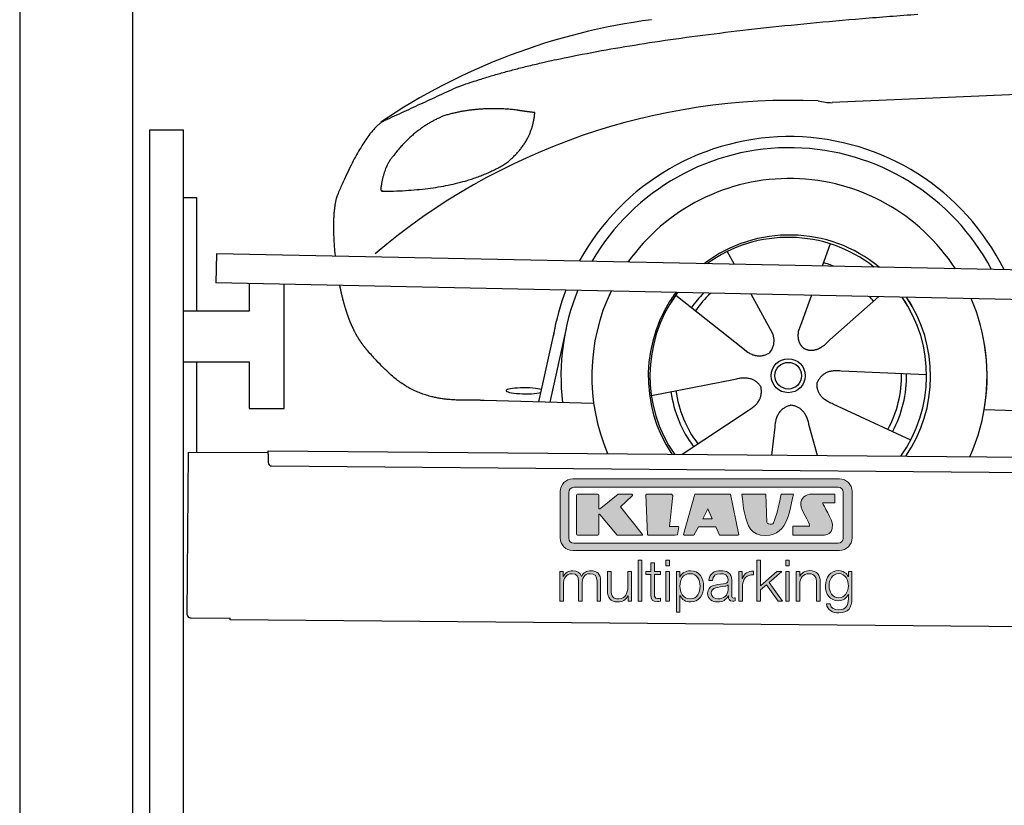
# Model space of a CAD drawing. Header units: millimetres. Extents: x -411 to 6777, y 0 to 6827.
# Tile 2 of 6: x 0 to 1744, y 4016 to 5407. Entities that reach past the tile are written whole.
import ezdxf

# ---------------------------------------------------------------- set-up
doc = ezdxf.new("R2010")
doc.units = ezdxf.units.MM
for name, color, linetype, lineweight in [('car', 10, 'Continuous', 25), ('Gebäude', 7, 'Continuous', 25), ('Logo', 7, 'Continuous', 25), ('Plattform', 7, 'Continuous', 25), ('Ständer hinten', 7, 'Continuous', 25)]:
    doc.layers.add(name, color=color, linetype=linetype, lineweight=lineweight)

# ---------------------------------------------------------------- blocks, each defined once
blk = doc.blocks.new('Car')
at = {"layer": 'car'}
for p, q in [((1389.1, 5022.9), (1375.2, 4983.4)), ((1207, 5007.6), (1219.7, 4985.1)), ((1116.7, 4929.5), (1236.2, 4836.6)), ((1249.3, 4932.9), (1287.8, 4864.6)), ((1357, 4931.6), (1338.1, 4877.7)), ((1476.2, 4930.2), (1390.1, 4852.7)), ((876.1, 4738.2), (903.4, 4869.2)), ((923, 4868.9), (895.7, 4737.9)), ((1198.8, 4865.7), (1245.4, 4829.5)), ((1338.1, 4877.7), (1334.3, 4867.3)), ((1562.2, 4792.7), (1410.8, 4797.7)), ((1075.1, 4751.5), (1223.4, 4781.8)), ((973.1, 4736.5), (778.9, 4740)), ((1130.5, 4647.7), (1246.7, 4726.5)), ((1535, 4676.5), (1397.2, 4739.2)), ((1664.8, 4731.7), (3713.7, 4697)), ((1289.2, 4647.8), (1294.8, 4697.4)), ((1370.4, 4647.8), (1354.6, 4702.5))]:
    blk.add_line(p, q, dxfattribs=at)
for radius in [30.1, 23.6]:
    blk.add_circle((1317.2, 4788.7), radius, dxfattribs=at)
for centre, radius, start, end in [((1226.2, 4305.6), 1122.3, 98.0395, 124.4377), ((1330.9, 4135.2), 1141.2, 88.2487, 130.916), ((1392.2, 5390.2), 117.4, 256.9855, 269.1884), ((1319.3, 4787.9), 424.2, 26.9197, 151.8432), ((1319.3, 4787.9), 404.6, 28.3768, 150.3862), ((1319.3, 4787.9), 350, 33.4585, 145.3045), ((1319.3, 4787.9), 250, 51.0494, 127.7135), ((1317.2, 4788.7), 245, 52.2371, 126.5259), ((1317.2, 4788.7), 209.6, 68.0621, 73.3995), ((1319.3, 4787.9), 424.2, 159.4632, 170.7471), ((1319.3, 4787.9), 404.6, 158.4572, 187.1619), ((1319.3, 4787.9), 350, 155.0104, 203.6179), ((1319.3, 4787.9), 350, 155.0104, 157.8717), ((1319.3, 4787.9), 250, 144.1237, 214.1037), ((1319.3, 4787.9), 250, 144.1237, 148.496), ((1317.2, 4788.7), 245, 143.5289, 148.0172), ((1317.2, 4788.7), 245, 144.9266, 215.1376), ((1317.2, 4788.7), 209.6, 136.2024, 145.3995), ((1317.2, 4788.7), 200.6, 133.7482, 145.5463), ((1317.2, 4788.7), 200.6, 41.6402, 44.9032), ((1317.2, 4788.7), 245, 30.7457, 35.1225), ((1317.2, 4788.7), 245, 324.9119, 35.1225), ((1319.3, 4787.9), 250, 30.267, 34.5277), ((1319.3, 4787.9), 250, 325.9458, 34.5277), ((1319.3, 4787.9), 350, 350.7505, 23.641), ((1319.3, 4787.9), 350, 336.4317, 11.924), ((1317.2, 4788.7), 200.6, 332.1152, 1.5463), ((1317.2, 4788.7), 209.6, 332.262, 1.3995), ((1317.2, 4788.7), 200.6, 188.1152, 217.5463), ((1317.2, 4788.7), 209.6, 188.262, 217.3995)]:
    blk.add_arc(centre, radius, start, end, dxfattribs=at)
blk.add_ellipse((851.5, 4757.6), major_axis=(33.6, 0), ratio=0.157274, start_param=0.513473, end_param=5.704241, dxfattribs=at)
for points, degree in [([(728.1, 5295), (963.9, 5383.8), (1540.5, 5431)], 2), ([(4699.2, 5387), (3822.5, 5407.3), (1390.5, 5272.9)], 2), ([(728.1, 5295), (594.5, 5231.9)], 1), ([(831.4, 5254.7), (763.8, 5261.8), (704.6, 5243.8)], 2), ([(815.1, 5161.1), (860.8, 5198.5), (864.1, 5250.4)], 2), ([(864.1, 5250.4), (846.3, 5252.3), (831.4, 5254.7)], 2), ([(594.5, 5231.9), (560, 5208.8), (516, 5101.3)], 2), ([(704.6, 5243.8), (652.5, 5222.6), (614.9, 5172.3)], 2), ([(614.9, 5172.3), (596.8, 5152.3), (592.4, 5111)], 2), ([(593.7, 5108.7), (738.4, 5110.6), (815.1, 5161.1)], 2), ([(592.4, 5111), (595.8, 5110.8), (593.7, 5108.7)], 2), ([(516, 5101.3), (509.7, 5085.4), (507.9, 5056.9), (509.2, 5024.5), (512.9, 4992.7)], 4), ([(1236.2, 4836.6), (1259.7, 4814.9), (1282.9, 4828.4)], 2), ([(1410.8, 4797.7), (1379.1, 4801.4), (1368.3, 4776.8)], 2), ([(1223.4, 4781.8), (1254.1, 4790.8), (1268.9, 4768.4)], 2), ([(1246.7, 4726.5), (1274.6, 4742.1), (1268.9, 4768.4)], 2), ([(1397.2, 4739.2), (1367.1, 4750), (1368.3, 4776.8)], 2), ([(1294.8, 4697.4), (1295.7, 4729.4), (1321.6, 4736.5)], 2), ([(1354.6, 4702.5), (1348.4, 4733.8), (1321.6, 4736.5)], 2)]:
    blk.add_open_spline(points, degree=degree, dxfattribs=at)
for points, degree, knots in [([(521.1, 4941.4), (522, 4937.2), (522.9, 4933), (523.9, 4928.9), (524.9, 4924.8), (528.6, 4910), (532.7, 4896.4), (537.2, 4884), (542.1, 4872.7)], 4, [0.4914944, 0.4914944, 0.4914944, 0.4914944, 0.4914944, 0.5422469, 0.5422469, 0.5422469, 0.5422469, 0.728655, 0.728655, 0.728655, 0.728655, 0.728655]), ([(541.8, 4873.4), (543.2, 4870.2), (544.6, 4867.1), (546.1, 4864.1), (547.6, 4861.3), (553.3, 4850.2), (559.3, 4840.9), (565.7, 4833), (572.2, 4825.6)], 4, [0.7288005, 0.7288005, 0.7288005, 0.7288005, 0.7288005, 0.7843928, 0.7843928, 0.7843928, 0.7843928, 1, 1, 1, 1, 1]), ([(1287.8, 4864.6), (1289.5, 4860.5), (1290.5, 4856.6), (1290.9, 4852.7), (1291.6, 4844.1), (1289, 4836), (1282.9, 4828.4)], 3, [0.2167758, 0.2167758, 0.2167758, 0.2167758, 0.4600873, 0.4600873, 0.4600873, 1, 1, 1, 1]), ([(1334.3, 4867.3), (1333.8, 4864.2), (1333.6, 4861.2), (1333.6, 4858.2), (1334, 4855.4), (1334.8, 4849.7), (1336.9, 4844.3), (1340.5, 4839.8), (1345.4, 4836.8)], 4, [0.3191838, 0.3191838, 0.3191838, 0.3191838, 0.3191838, 0.5438253, 0.5438253, 0.5438253, 0.5438253, 1, 1, 1, 1, 1]), ([(1390.1, 4852.7), (1390.1, 4852.7), (1390.1, 4852.7), (1390.1, 4852.7), (1390.1, 4852.7), (1381.1, 4842.8), (1370.5, 4832.8), (1356.2, 4830.3), (1345.4, 4836.8)], 4, [-0.000003, -0.000003, -0.000003, -0.000003, -0.000003, 0, 0, 0, 0, 1, 1, 1, 1, 1]), ([(778.9, 4740), (754.2, 4740.4), (698.6, 4736.3), (662.4, 4749.9), (618.5, 4774.6), (572.2, 4825.6)], 4, [0, 0, 0, 0, 0, 0.597866, 1, 1, 1, 1, 1])]:
    blk.add_open_spline(points, degree=degree, knots=knots, dxfattribs=at)
blk = doc.blocks.new('KLAUS')
at = {"layer": 'Logo'}
h = blk.add_hatch(color=8, dxfattribs=at)
h.dxf.hatch_style = 2
edge = h.paths.add_edge_path()
edge.add_spline(control_points=[(3.6, 29.09), (2.88, 29.09), (2.3, 28.51), (2.3, 27.8), (2.3, 27.8), (2.3, 16.11), (2.3, 16.11), (2.3, 15.39), (2.88, 14.81), (3.6, 14.81), (3.6, 14.81), (71.16, 14.81), (71.16, 14.81), (71.88, 14.81), (72.46, 15.39), (72.46, 16.11), (72.46, 16.11), (72.46, 27.8), (72.46, 27.8), (72.46, 28.51), (71.88, 29.09), (71.16, 29.09), (71.16, 29.09), (3.6, 29.09), (3.6, 29.09), (3.6, 29.09), (3.6, 29.09), (3.6, 29.09)], knot_values=[0, 0, 0, 0, 1, 1, 1, 2, 2, 2, 3, 3, 3, 4, 4, 4, 5, 5, 5, 6, 6, 6, 7, 7, 7, 8, 8, 8, 9, 9, 9, 9], degree=3, periodic=0)
edge = h.paths.add_edge_path()
edge.add_spline(control_points=[(3.35, 31.23), (3.35, 31.23), (71.47, 31.23), (71.47, 31.23), (73.26, 31.23), (74.71, 29.77), (74.71, 27.99), (74.71, 27.99), (74.71, 16.17), (74.71, 16.17), (74.71, 14.38), (73.26, 12.93), (71.47, 12.93), (71.47, 12.93), (3.35, 12.93), (3.35, 12.93), (1.56, 12.93), (0.11, 14.38), (0.11, 16.17), (0.11, 16.17), (0.11, 27.99), (0.11, 27.99), (0.11, 29.77), (1.56, 31.23), (3.35, 31.23), (3.35, 31.23), (3.35, 31.23), (3.35, 31.23)], knot_values=[0, 0, 0, 0, 1, 1, 1, 2, 2, 2, 3, 3, 3, 4, 4, 4, 5, 5, 5, 6, 6, 6, 7, 7, 7, 8, 8, 8, 9, 9, 9, 9], degree=3, periodic=0)
h = blk.add_hatch(color=8, dxfattribs=at)
h.dxf.hatch_style = 2
edge = h.paths.add_edge_path()
edge.add_spline(control_points=[(4.5, 27.33), (4.5, 27.33), (9.7, 27.33), (9.7, 27.33), (9.84, 27.33), (9.96, 27.22), (9.96, 27.08), (9.96, 27.08), (9.96, 23.69), (9.96, 23.69), (9.96, 23.69), (9.94, 23.64), (10.04, 23.59), (10.14, 23.53), (10.2, 23.57), (10.2, 23.57), (10.2, 23.57), (10.51, 23.75), (10.51, 23.75), (10.51, 23.75), (14.94, 27.33), (14.94, 27.33), (14.94, 27.33), (18.41, 27.33), (18.41, 27.33), (18.41, 27.33), (18.49, 27.33), (18.56, 27.2), (18.65, 27.04), (18.53, 26.91), (18.53, 26.91), (18.53, 26.91), (15.49, 24.11), (15.49, 24.11), (15.49, 24.11), (21.14, 17.06), (21.14, 17.06), (21.14, 17.06), (21.13, 16.91), (21.13, 16.91), (21.08, 16.84), (20.99, 16.82), (20.99, 16.82), (20.99, 16.82), (14.7, 16.82), (14.7, 16.82), (14.7, 16.82), (10.26, 22.17), (10.26, 22.17), (10.26, 22.17), (10.19, 22.24), (10.08, 22.21), (9.97, 22.18), (9.96, 22.11), (9.96, 22.11), (9.96, 22.11), (9.96, 17.08), (9.96, 17.08), (9.96, 16.94), (9.84, 16.82), (9.7, 16.82), (9.7, 16.82), (4.5, 16.82), (4.5, 16.82), (4.36, 16.82), (4.25, 16.94), (4.25, 17.08), (4.25, 17.08), (4.25, 27.08), (4.25, 27.08), (4.25, 27.22), (4.36, 27.33), (4.5, 27.33), (4.5, 27.33), (4.5, 27.33), (4.5, 27.33)], knot_values=[0, 0, 0, 0, 1, 1, 1, 2, 2, 2, 3, 3, 3, 4, 4, 4, 5, 5, 5, 6, 6, 6, 7, 7, 7, 8, 8, 8, 9, 9, 9, 10, 10, 10, 11, 11, 11, 12, 12, 12, 13, 13, 13, 14, 14, 14, 15, 15, 15, 16, 16, 16, 17, 17, 17, 18, 18, 18, 19, 19, 19, 20, 20, 20, 21, 21, 21, 22, 22, 22, 23, 23, 23, 24, 24, 24, 25, 25, 25, 25], degree=3, periodic=0)
h = blk.add_hatch(color=8, dxfattribs=at)
h.dxf.hatch_style = 2
h.paths.add_polyline_path([(22.42, 17.06), (21.97, 27.15), (22.24, 27.33), (28.55, 27.33), (28.86, 26.97), (28.01, 19.08), (30.26, 19.07), (30.44, 18.95), (30.08, 16.95), (29.49, 16.82), (22.6, 16.82)])
h = blk.add_hatch(color=8, dxfattribs=at)
h.paths.add_polyline_path([(36.52, 21.01), (38.93, 21.01), (37.87, 23.57)])
h.paths.add_polyline_path([(34.52, 27.33), (43.65, 27.33), (45.76, 16.94), (45.57, 16.82), (40.83, 16.82), (39.89, 18.95), (35.42, 18.95), (34.27, 16.82), (31.78, 16.82), (31.66, 17)])
h = blk.add_hatch(color=8, dxfattribs=at)
h.dxf.hatch_style = 2
edge = h.paths.add_edge_path()
edge.add_spline(control_points=[(52.69, 27.32), (52.69, 27.32), (52.88, 20.14), (52.88, 20.14), (53.01, 19.89), (53.2, 19.77), (53.43, 19.71), (53.91, 19.59), (54.43, 19.57), (54.64, 20.03), (55.23, 21.34), (56.27, 25.45), (56.6, 27.33), (56.6, 27.33), (59.77, 27.33), (59.77, 27.33), (58.77, 23.9), (58.56, 16.82), (52.63, 16.76), (48.72, 16.72), (48.01, 19.35), (47.27, 22.24), (46.89, 23.68), (46.54, 27.33), (46.54, 27.33), (46.54, 27.33), (52.69, 27.32), (52.69, 27.32), (52.69, 27.32), (52.69, 27.32), (52.69, 27.32)], knot_values=[0, 0, 0, 0, 1, 1, 1, 2, 2, 2, 3, 3, 3, 4, 4, 4, 5, 5, 5, 6, 6, 6, 7, 7, 7, 8, 8, 8, 9, 9, 9, 10, 10, 10, 10], degree=3, periodic=0)
h = blk.add_hatch(color=8, dxfattribs=at)
h.dxf.hatch_style = 2
edge = h.paths.add_edge_path()
edge.add_spline(control_points=[(64.46, 27.33), (64.46, 27.33), (70.31, 27.33), (70.31, 27.33), (70.31, 26.52), (70.31, 26.02), (70.31, 25.12), (70.31, 25.12), (67.3, 25.12), (67.3, 25.12), (67.24, 25.04), (67.25, 25.11), (67.25, 24.91), (67.25, 24.88), (69.73, 20.38), (69.73, 19.57), (69.73, 16.4), (67.22, 16.81), (65.9, 16.82), (65.9, 16.82), (59.59, 16.82), (59.59, 16.82), (59.59, 17.76), (59.59, 18.23), (59.59, 19.14), (59.59, 19.14), (63.75, 19.14), (63.75, 19.14), (63.82, 19.22), (63.81, 19.11), (63.81, 19.31), (63.81, 20.32), (61.58, 23.06), (61.58, 24.63), (61.58, 26.33), (62.83, 27.34), (64.46, 27.33), (64.46, 27.33), (64.46, 27.33), (64.46, 27.33)], knot_values=[0, 0, 0, 0, 1, 1, 1, 2, 2, 2, 3, 3, 3, 4, 4, 4, 5, 5, 5, 6, 6, 6, 7, 7, 7, 8, 8, 8, 9, 9, 9, 10, 10, 10, 11, 11, 11, 12, 12, 12, 13, 13, 13, 13], degree=3, periodic=0)
h = blk.add_hatch(color=30, dxfattribs=at)
h.dxf.hatch_style = 2
h.paths.add_polyline_path([(20.07, 0), (20.99, 0), (20.99, 10.45), (20.07, 10.45)])
h = blk.add_hatch(color=30, dxfattribs=at)
h.paths.add_polyline_path([(27.1, 0), (28.03, 0), (28.03, 7.55), (27.1, 7.55)])
h.paths.add_polyline_path([(27.1, 8.98), (28.03, 8.98), (28.03, 10.45), (27.1, 10.45)])
h = blk.add_hatch(color=30, dxfattribs=at)
h.dxf.hatch_style = 2
h.paths.add_polyline_path([(50.4, 0), (51.32, 0), (51.32, 2.87), (52.82, 4.11), (55.8, 0), (56.96, 0), (53.52, 4.76), (56.74, 7.55), (55.51, 7.55), (51.32, 3.89), (51.32, 10.45), (50.4, 10.45)])
h = blk.add_hatch(color=30, dxfattribs=at)
h.paths.add_polyline_path([(57.74, 0), (58.66, 0), (58.66, 7.55), (57.74, 7.55)])
h.paths.add_polyline_path([(57.74, 8.98), (58.66, 8.98), (58.66, 10.45), (57.74, 10.45)])
h = blk.add_hatch(color=30, dxfattribs=at)
h.dxf.hatch_style = 2
edge = h.paths.add_edge_path()
edge.add_spline(control_points=[(0, 0), (0, 0), (0.92, 0), (0.92, 0), (0.92, 0), (0.92, 4.22), (0.92, 4.22), (0.94, 5.8), (1.58, 7), (3.18, 7), (4.35, 7), (4.77, 6.15), (4.76, 5.12), (4.76, 5.12), (4.76, 0), (4.76, 0), (4.76, 0), (5.68, 0), (5.68, 0), (5.68, 0), (5.68, 4.27), (5.68, 4.27), (5.68, 5.68), (6.14, 7), (7.73, 7), (9.05, 7), (9.52, 6.32), (9.52, 5.08), (9.52, 5.08), (9.52, 0), (9.52, 0), (9.52, 0), (10.44, 0), (10.44, 0), (10.44, 0), (10.44, 5.12), (10.44, 5.12), (10.44, 6.91), (9.59, 7.77), (7.94, 7.77), (6.94, 7.77), (5.99, 7.29), (5.54, 6.3), (5.26, 7.29), (4.36, 7.77), (3.37, 7.77), (2.17, 7.77), (1.38, 7.19), (0.89, 6.28), (0.89, 6.28), (0.85, 6.28), (0.85, 6.28), (0.85, 6.28), (0.85, 7.55), (0.85, 7.55), (0.85, 7.55), (0, 7.55), (0, 7.55), (0, 7.55), (0, 0), (0, 0), (0, 0), (0, 0), (0, 0)], knot_values=[0, 0, 0, 0, 1, 1, 1, 2, 2, 2, 3, 3, 3, 4, 4, 4, 5, 5, 5, 6, 6, 6, 7, 7, 7, 8, 8, 8, 9, 9, 9, 10, 10, 10, 11, 11, 11, 12, 12, 12, 13, 13, 13, 14, 14, 14, 15, 15, 15, 16, 16, 16, 17, 17, 17, 18, 18, 18, 19, 19, 19, 20, 20, 20, 21, 21, 21, 21], degree=3, periodic=0)
h = blk.add_hatch(color=30, dxfattribs=at)
h.dxf.hatch_style = 2
edge = h.paths.add_edge_path()
edge.add_spline(control_points=[(18.31, 7.55), (18.31, 7.55), (17.39, 7.55), (17.39, 7.55), (17.39, 7.55), (17.39, 3.59), (17.39, 3.59), (17.39, 2.05), (16.7, 0.56), (15.12, 0.56), (13.66, 0.56), (13.15, 1.27), (13.1, 2.64), (13.1, 2.64), (13.1, 7.55), (13.1, 7.55), (13.1, 7.55), (12.18, 7.55), (12.18, 7.55), (12.18, 7.55), (12.18, 2.65), (12.18, 2.65), (12.18, 0.89), (12.93, -0.22), (14.83, -0.22), (15.96, -0.22), (16.95, 0.35), (17.44, 1.36), (17.44, 1.36), (17.47, 1.36), (17.47, 1.36), (17.47, 1.36), (17.47, 0), (17.47, 0), (17.47, 0), (18.31, 0), (18.31, 0), (18.31, 0), (18.31, 7.55), (18.31, 7.55), (18.31, 7.55), (18.31, 7.55), (18.31, 7.55)], knot_values=[0, 0, 0, 0, 1, 1, 1, 2, 2, 2, 3, 3, 3, 4, 4, 4, 5, 5, 5, 6, 6, 6, 7, 7, 7, 8, 8, 8, 9, 9, 9, 10, 10, 10, 11, 11, 11, 12, 12, 12, 13, 13, 13, 14, 14, 14, 14], degree=3, periodic=0)
h = blk.add_hatch(color=30, dxfattribs=at)
h.dxf.hatch_style = 2
edge = h.paths.add_edge_path()
edge.add_spline(control_points=[(24.22, 9.82), (24.22, 9.82), (23.3, 9.82), (23.3, 9.82), (23.3, 9.82), (23.3, 7.55), (23.3, 7.55), (23.3, 7.55), (21.98, 7.55), (21.98, 7.55), (21.98, 7.55), (21.98, 6.78), (21.98, 6.78), (21.98, 6.78), (23.3, 6.78), (23.3, 6.78), (23.3, 6.78), (23.3, 1.61), (23.3, 1.61), (23.28, 0.32), (23.71, -0.09), (24.94, -0.09), (25.22, -0.09), (25.48, -0.06), (25.76, -0.06), (25.76, -0.06), (25.76, 0.73), (25.76, 0.73), (25.5, 0.7), (25.23, 0.69), (24.97, 0.69), (24.31, 0.73), (24.22, 1.08), (24.22, 1.68), (24.22, 1.68), (24.22, 6.78), (24.22, 6.78), (24.22, 6.78), (25.76, 6.78), (25.76, 6.78), (25.76, 6.78), (25.76, 7.55), (25.76, 7.55), (25.76, 7.55), (24.22, 7.55), (24.22, 7.55), (24.22, 7.55), (24.22, 9.82), (24.22, 9.82), (24.22, 9.82), (24.22, 9.82), (24.22, 9.82)], knot_values=[0, 0, 0, 0, 1, 1, 1, 2, 2, 2, 3, 3, 3, 4, 4, 4, 5, 5, 5, 6, 6, 6, 7, 7, 7, 8, 8, 8, 9, 9, 9, 10, 10, 10, 11, 11, 11, 12, 12, 12, 13, 13, 13, 14, 14, 14, 15, 15, 15, 16, 16, 16, 17, 17, 17, 17], degree=3, periodic=0)
h = blk.add_hatch(color=30, dxfattribs=at)
edge = h.paths.add_edge_path()
edge.add_spline(control_points=[(35.84, 3.78), (35.84, 2.21), (35.12, 0.56), (33.37, 0.56), (31.4, 0.56), (30.72, 2.21), (30.72, 3.78), (30.72, 5.49), (31.33, 7), (33.37, 7), (35.12, 7), (35.84, 5.34), (35.84, 3.78), (35.84, 3.78), (35.84, 3.78), (35.84, 3.78)], knot_values=[0, 0, 0, 0, 1, 1, 1, 2, 2, 2, 3, 3, 3, 4, 4, 4, 5, 5, 5, 5], degree=3, periodic=0)
edge = h.paths.add_edge_path()
edge.add_spline(control_points=[(29.79, -2.8), (29.79, -2.8), (30.72, -2.8), (30.72, -2.8), (30.72, -2.8), (30.72, 1.43), (30.72, 1.43), (30.72, 1.43), (30.74, 1.43), (30.74, 1.43), (31.14, 0.35), (32.24, -0.22), (33.37, -0.22), (35.66, -0.22), (36.76, 1.64), (36.76, 3.78), (36.76, 5.91), (35.66, 7.77), (33.37, 7.77), (32.15, 7.77), (31.1, 7.14), (30.67, 6.12), (30.67, 6.12), (30.64, 6.12), (30.64, 6.12), (30.64, 6.12), (30.64, 7.55), (30.64, 7.55), (30.64, 7.55), (29.79, 7.55), (29.79, 7.55), (29.79, 7.55), (29.79, -2.8), (29.79, -2.8), (29.79, -2.8), (29.79, -2.8), (29.79, -2.8)], knot_values=[0, 0, 0, 0, 1, 1, 1, 2, 2, 2, 3, 3, 3, 4, 4, 4, 5, 5, 5, 6, 6, 6, 7, 7, 7, 8, 8, 8, 9, 9, 9, 10, 10, 10, 11, 11, 11, 12, 12, 12, 12], degree=3, periodic=0)
h = blk.add_hatch(color=30, dxfattribs=at)
edge = h.paths.add_edge_path()
edge.add_spline(control_points=[(43.03, 2.93), (43.04, 1.45), (41.8, 0.56), (40.39, 0.56), (39.53, 0.56), (38.71, 1.13), (38.71, 2.05), (38.71, 3.53), (40.66, 3.51), (42.22, 3.79), (42.47, 3.84), (42.88, 3.91), (43, 4.13), (43, 4.13), (43.03, 4.13), (43.03, 4.13), (43.03, 4.13), (43.03, 2.93), (43.03, 2.93), (43.03, 2.93), (43.03, 2.93), (43.03, 2.93)], knot_values=[0, 0, 0, 0, 1, 1, 1, 2, 2, 2, 3, 3, 3, 4, 4, 4, 5, 5, 5, 6, 6, 6, 7, 7, 7, 7], degree=3, periodic=0)
edge = h.paths.add_edge_path()
edge.add_spline(control_points=[(39.03, 5.24), (39.06, 6.47), (39.91, 7), (41.05, 7), (42.14, 7), (43.03, 6.69), (43.03, 5.45), (43.03, 4.61), (42.6, 4.51), (41.84, 4.42), (39.85, 4.19), (37.79, 4.11), (37.79, 1.99), (37.79, 0.47), (38.93, -0.22), (40.32, -0.22), (41.77, -0.22), (42.43, 0.34), (43.07, 1.32), (43.07, 1.32), (43.1, 1.32), (43.1, 1.32), (43.1, 0.53), (43.25, 0), (44.19, 0), (44.43, 0), (44.58, 0.01), (44.79, 0.06), (44.79, 0.06), (44.79, 0.83), (44.79, 0.83), (44.71, 0.81), (44.6, 0.78), (44.49, 0.78), (44.13, 0.78), (43.95, 0.98), (43.95, 1.33), (43.95, 1.33), (43.95, 5.34), (43.95, 5.34), (43.95, 7.36), (42.5, 7.77), (41.17, 7.77), (39.44, 7.77), (38.2, 7.01), (38.11, 5.24), (38.11, 5.24), (39.03, 5.24), (39.03, 5.24), (39.03, 5.24), (39.03, 5.24), (39.03, 5.24)], knot_values=[0, 0, 0, 0, 1, 1, 1, 2, 2, 2, 3, 3, 3, 4, 4, 4, 5, 5, 5, 6, 6, 6, 7, 7, 7, 8, 8, 8, 9, 9, 9, 10, 10, 10, 11, 11, 11, 12, 12, 12, 13, 13, 13, 14, 14, 14, 15, 15, 15, 16, 16, 16, 17, 17, 17, 17], degree=3, periodic=0)
h = blk.add_hatch(color=30, dxfattribs=at)
h.dxf.hatch_style = 2
edge = h.paths.add_edge_path()
edge.add_spline(control_points=[(45.79, 0), (45.79, 0), (46.71, 0), (46.71, 0), (46.71, 0), (46.71, 4.03), (46.71, 4.03), (46.71, 5.59), (47.85, 6.82), (49.52, 6.73), (49.52, 6.73), (49.52, 7.66), (49.52, 7.66), (48.16, 7.72), (47.14, 7), (46.67, 5.78), (46.67, 5.78), (46.64, 5.78), (46.64, 5.78), (46.64, 5.78), (46.64, 7.55), (46.64, 7.55), (46.64, 7.55), (45.79, 7.55), (45.79, 7.55), (45.79, 7.55), (45.79, 0), (45.79, 0), (45.79, 0), (45.79, 0), (45.79, 0)], knot_values=[0, 0, 0, 0, 1, 1, 1, 2, 2, 2, 3, 3, 3, 4, 4, 4, 5, 5, 5, 6, 6, 6, 7, 7, 7, 8, 8, 8, 9, 9, 9, 10, 10, 10, 10], degree=3, periodic=0)
h = blk.add_hatch(color=30, dxfattribs=at)
h.dxf.hatch_style = 2
edge = h.paths.add_edge_path()
edge.add_spline(control_points=[(60.41, 0), (60.41, 0), (61.33, 0), (61.33, 0), (61.33, 0), (61.33, 4.41), (61.33, 4.41), (61.36, 5.89), (62.24, 7), (63.7, 7), (65.2, 7), (65.62, 6.02), (65.62, 4.71), (65.62, 4.71), (65.62, 0), (65.62, 0), (65.62, 0), (66.54, 0), (66.54, 0), (66.54, 0), (66.54, 4.86), (66.54, 4.86), (66.54, 6.66), (65.9, 7.77), (63.78, 7.77), (62.71, 7.77), (61.7, 7.16), (61.36, 6.25), (61.36, 6.25), (61.33, 6.25), (61.33, 6.25), (61.33, 6.25), (61.33, 7.55), (61.33, 7.55), (61.33, 7.55), (60.41, 7.55), (60.41, 7.55), (60.41, 7.55), (60.41, 0), (60.41, 0), (60.41, 0), (60.41, 0), (60.41, 0)], knot_values=[0, 0, 0, 0, 1, 1, 1, 2, 2, 2, 3, 3, 3, 4, 4, 4, 5, 5, 5, 6, 6, 6, 7, 7, 7, 8, 8, 8, 9, 9, 9, 10, 10, 10, 11, 11, 11, 12, 12, 12, 13, 13, 13, 14, 14, 14, 14], degree=3, periodic=0)
h = blk.add_hatch(color=30, dxfattribs=at)
edge = h.paths.add_edge_path()
edge.add_spline(control_points=[(71.32, 0.86), (69.62, 0.86), (68.83, 2.34), (68.83, 3.86), (68.83, 5.43), (69.56, 7), (71.32, 7), (73.06, 7), (73.75, 5.34), (73.75, 3.86), (73.75, 2.33), (72.91, 0.86), (71.32, 0.86), (71.32, 0.86), (71.32, 0.86), (71.32, 0.86)], knot_values=[0, 0, 0, 0, 1, 1, 1, 2, 2, 2, 3, 3, 3, 4, 4, 4, 5, 5, 5, 5], degree=3, periodic=0)
edge = h.paths.add_edge_path()
edge.add_spline(control_points=[(74.67, 7.55), (74.67, 7.55), (73.75, 7.55), (73.75, 7.55), (73.75, 7.55), (73.75, 6.25), (73.75, 6.25), (73.75, 6.25), (73.72, 6.25), (73.72, 6.25), (73.35, 7.09), (72.41, 7.77), (71.32, 7.77), (69.13, 7.77), (67.9, 6.05), (67.9, 3.97), (67.9, 1.82), (68.9, 0.09), (71.32, 0.09), (72.4, 0.09), (73.29, 0.72), (73.72, 1.64), (73.72, 1.64), (73.75, 1.64), (73.75, 1.64), (73.75, 1.64), (73.75, 0.61), (73.75, 0.61), (73.75, -1.23), (73.01, -2.24), (71.32, -2.24), (70.29, -2.24), (69.31, -1.85), (69.1, -0.73), (69.1, -0.73), (68.18, -0.73), (68.18, -0.73), (68.31, -2.34), (69.81, -3.02), (71.32, -3.02), (73.79, -3.02), (74.65, -1.64), (74.67, 0.61), (74.67, 0.61), (74.67, 7.55), (74.67, 7.55), (74.67, 7.55), (74.67, 7.55), (74.67, 7.55)], knot_values=[0, 0, 0, 0, 1, 1, 1, 2, 2, 2, 3, 3, 3, 4, 4, 4, 5, 5, 5, 6, 6, 6, 7, 7, 7, 8, 8, 8, 9, 9, 9, 10, 10, 10, 11, 11, 11, 12, 12, 12, 13, 13, 13, 14, 14, 14, 15, 15, 15, 16, 16, 16, 16], degree=3, periodic=0)
at = {"layer": 'Logo', "lineweight": 0}
for points in [[(22.42, 17.06), (21.97, 27.15), (22.24, 27.33), (28.55, 27.33), (28.86, 26.97), (28.01, 19.08), (30.26, 19.07), (30.44, 18.95), (30.08, 16.95), (29.49, 16.82), (22.6, 16.82), (22.42, 17.06), (22.42, 17.06)], [(34.52, 27.33), (43.65, 27.33), (45.76, 16.94), (45.57, 16.82), (40.83, 16.82), (39.89, 18.95), (35.42, 18.95), (34.27, 16.82), (31.78, 16.82), (31.66, 17), (34.52, 27.33), (34.52, 27.33)], [(36.52, 21.01), (38.93, 21.01), (37.87, 23.57), (36.52, 21.01), (36.52, 21.01)], [(20.07, 0), (20.99, 0), (20.99, 10.45), (20.07, 10.45), (20.07, 0), (20.07, 0)], [(27.1, 8.98), (28.03, 8.98), (28.03, 10.45), (27.1, 10.45), (27.1, 8.98), (27.1, 8.98)], [(50.4, 0), (51.32, 0), (51.32, 2.87), (52.82, 4.11), (55.8, 0), (56.96, 0), (53.52, 4.76), (56.74, 7.55), (55.51, 7.55), (51.32, 3.89), (51.32, 10.45), (50.4, 10.45), (50.4, 0), (50.4, 0)], [(57.74, 8.98), (58.66, 8.98), (58.66, 10.45), (57.74, 10.45), (57.74, 8.98), (57.74, 8.98)], [(27.1, 0), (28.03, 0), (28.03, 7.55), (27.1, 7.55), (27.1, 0), (27.1, 0)], [(57.74, 0), (58.66, 0), (58.66, 7.55), (57.74, 7.55), (57.74, 0), (57.74, 0)]]:
    blk.add_lwpolyline(points, dxfattribs=at)
for points, knots in [([(3.35, 31.23), (3.35, 31.23), (71.47, 31.23), (71.47, 31.23), (73.26, 31.23), (74.71, 29.77), (74.71, 27.99), (74.71, 27.99), (74.71, 16.17), (74.71, 16.17), (74.71, 14.38), (73.26, 12.93), (71.47, 12.93), (71.47, 12.93), (3.35, 12.93), (3.35, 12.93), (1.56, 12.93), (0.11, 14.38), (0.11, 16.17), (0.11, 16.17), (0.11, 27.99), (0.11, 27.99), (0.11, 29.77), (1.56, 31.23), (3.35, 31.23), (3.35, 31.23), (3.35, 31.23), (3.35, 31.23)], [0, 0, 0, 0, 1, 1, 1, 2, 2, 2, 3, 3, 3, 4, 4, 4, 5, 5, 5, 6, 6, 6, 7, 7, 7, 8, 8, 8, 9, 9, 9, 9]), ([(3.6, 29.09), (2.88, 29.09), (2.3, 28.51), (2.3, 27.8), (2.3, 27.8), (2.3, 16.11), (2.3, 16.11), (2.3, 15.39), (2.88, 14.81), (3.6, 14.81), (3.6, 14.81), (71.16, 14.81), (71.16, 14.81), (71.88, 14.81), (72.46, 15.39), (72.46, 16.11), (72.46, 16.11), (72.46, 27.8), (72.46, 27.8), (72.46, 28.51), (71.88, 29.09), (71.16, 29.09), (71.16, 29.09), (3.6, 29.09), (3.6, 29.09), (3.6, 29.09), (3.6, 29.09), (3.6, 29.09)], [0, 0, 0, 0, 1, 1, 1, 2, 2, 2, 3, 3, 3, 4, 4, 4, 5, 5, 5, 6, 6, 6, 7, 7, 7, 8, 8, 8, 9, 9, 9, 9]), ([(4.5, 27.33), (4.5, 27.33), (9.7, 27.33), (9.7, 27.33), (9.84, 27.33), (9.96, 27.22), (9.96, 27.08), (9.96, 27.08), (9.96, 23.69), (9.96, 23.69), (9.96, 23.69), (9.94, 23.64), (10.04, 23.59), (10.14, 23.53), (10.2, 23.57), (10.2, 23.57), (10.2, 23.57), (10.51, 23.75), (10.51, 23.75), (10.51, 23.75), (14.94, 27.33), (14.94, 27.33), (14.94, 27.33), (18.41, 27.33), (18.41, 27.33), (18.41, 27.33), (18.49, 27.33), (18.56, 27.2), (18.65, 27.04), (18.53, 26.91), (18.53, 26.91), (18.53, 26.91), (15.49, 24.11), (15.49, 24.11), (15.49, 24.11), (21.14, 17.06), (21.14, 17.06), (21.14, 17.06), (21.13, 16.91), (21.13, 16.91), (21.08, 16.84), (20.99, 16.82), (20.99, 16.82), (20.99, 16.82), (14.7, 16.82), (14.7, 16.82), (14.7, 16.82), (10.26, 22.17), (10.26, 22.17), (10.26, 22.17), (10.19, 22.24), (10.08, 22.21), (9.97, 22.18), (9.96, 22.11), (9.96, 22.11), (9.96, 22.11), (9.96, 17.08), (9.96, 17.08), (9.96, 16.94), (9.84, 16.82), (9.7, 16.82), (9.7, 16.82), (4.5, 16.82), (4.5, 16.82), (4.36, 16.82), (4.25, 16.94), (4.25, 17.08), (4.25, 17.08), (4.25, 27.08), (4.25, 27.08), (4.25, 27.22), (4.36, 27.33), (4.5, 27.33), (4.5, 27.33), (4.5, 27.33), (4.5, 27.33)], [0, 0, 0, 0, 1, 1, 1, 2, 2, 2, 3, 3, 3, 4, 4, 4, 5, 5, 5, 6, 6, 6, 7, 7, 7, 8, 8, 8, 9, 9, 9, 10, 10, 10, 11, 11, 11, 12, 12, 12, 13, 13, 13, 14, 14, 14, 15, 15, 15, 16, 16, 16, 17, 17, 17, 18, 18, 18, 19, 19, 19, 20, 20, 20, 21, 21, 21, 22, 22, 22, 23, 23, 23, 24, 24, 24, 25, 25, 25, 25]), ([(52.69, 27.32), (52.69, 27.32), (52.88, 20.14), (52.88, 20.14), (53.01, 19.89), (53.2, 19.77), (53.43, 19.71), (53.91, 19.59), (54.43, 19.57), (54.64, 20.03), (55.23, 21.34), (56.27, 25.45), (56.6, 27.33), (56.6, 27.33), (59.77, 27.33), (59.77, 27.33), (58.77, 23.9), (58.56, 16.82), (52.63, 16.76), (48.72, 16.72), (48.01, 19.35), (47.27, 22.24), (46.89, 23.68), (46.54, 27.33), (46.54, 27.33), (46.54, 27.33), (52.69, 27.32), (52.69, 27.32), (52.69, 27.32), (52.69, 27.32), (52.69, 27.32)], [0, 0, 0, 0, 1, 1, 1, 2, 2, 2, 3, 3, 3, 4, 4, 4, 5, 5, 5, 6, 6, 6, 7, 7, 7, 8, 8, 8, 9, 9, 9, 10, 10, 10, 10]), ([(64.46, 27.33), (64.46, 27.33), (70.31, 27.33), (70.31, 27.33), (70.31, 26.52), (70.31, 26.02), (70.31, 25.12), (70.31, 25.12), (67.3, 25.12), (67.3, 25.12), (67.24, 25.04), (67.25, 25.11), (67.25, 24.91), (67.25, 24.88), (69.73, 20.38), (69.73, 19.57), (69.73, 16.4), (67.22, 16.81), (65.9, 16.82), (65.9, 16.82), (59.59, 16.82), (59.59, 16.82), (59.59, 17.76), (59.59, 18.23), (59.59, 19.14), (59.59, 19.14), (63.75, 19.14), (63.75, 19.14), (63.82, 19.22), (63.81, 19.11), (63.81, 19.31), (63.81, 20.32), (61.58, 23.06), (61.58, 24.63), (61.58, 26.33), (62.83, 27.34), (64.46, 27.33), (64.46, 27.33), (64.46, 27.33), (64.46, 27.33)], [0, 0, 0, 0, 1, 1, 1, 2, 2, 2, 3, 3, 3, 4, 4, 4, 5, 5, 5, 6, 6, 6, 7, 7, 7, 8, 8, 8, 9, 9, 9, 10, 10, 10, 11, 11, 11, 12, 12, 12, 13, 13, 13, 13]), ([(0, 0), (0, 0), (0.92, 0), (0.92, 0), (0.92, 0), (0.92, 4.22), (0.92, 4.22), (0.94, 5.8), (1.58, 7), (3.18, 7), (4.35, 7), (4.77, 6.15), (4.76, 5.12), (4.76, 5.12), (4.76, 0), (4.76, 0), (4.76, 0), (5.68, 0), (5.68, 0), (5.68, 0), (5.68, 4.27), (5.68, 4.27), (5.68, 5.68), (6.14, 7), (7.73, 7), (9.05, 7), (9.52, 6.32), (9.52, 5.08), (9.52, 5.08), (9.52, 0), (9.52, 0), (9.52, 0), (10.44, 0), (10.44, 0), (10.44, 0), (10.44, 5.12), (10.44, 5.12), (10.44, 6.91), (9.59, 7.77), (7.94, 7.77), (6.94, 7.77), (5.99, 7.29), (5.54, 6.3), (5.26, 7.29), (4.36, 7.77), (3.37, 7.77), (2.17, 7.77), (1.38, 7.19), (0.89, 6.28), (0.89, 6.28), (0.85, 6.28), (0.85, 6.28), (0.85, 6.28), (0.85, 7.55), (0.85, 7.55), (0.85, 7.55), (0, 7.55), (0, 7.55), (0, 7.55), (0, 0), (0, 0), (0, 0), (0, 0), (0, 0)], [0, 0, 0, 0, 1, 1, 1, 2, 2, 2, 3, 3, 3, 4, 4, 4, 5, 5, 5, 6, 6, 6, 7, 7, 7, 8, 8, 8, 9, 9, 9, 10, 10, 10, 11, 11, 11, 12, 12, 12, 13, 13, 13, 14, 14, 14, 15, 15, 15, 16, 16, 16, 17, 17, 17, 18, 18, 18, 19, 19, 19, 20, 20, 20, 21, 21, 21, 21]), ([(18.31, 7.55), (18.31, 7.55), (17.39, 7.55), (17.39, 7.55), (17.39, 7.55), (17.39, 3.59), (17.39, 3.59), (17.39, 2.05), (16.7, 0.56), (15.12, 0.56), (13.66, 0.56), (13.15, 1.27), (13.1, 2.64), (13.1, 2.64), (13.1, 7.55), (13.1, 7.55), (13.1, 7.55), (12.18, 7.55), (12.18, 7.55), (12.18, 7.55), (12.18, 2.65), (12.18, 2.65), (12.18, 0.89), (12.93, -0.22), (14.83, -0.22), (15.96, -0.22), (16.95, 0.35), (17.44, 1.36), (17.44, 1.36), (17.47, 1.36), (17.47, 1.36), (17.47, 1.36), (17.47, 0), (17.47, 0), (17.47, 0), (18.31, 0), (18.31, 0), (18.31, 0), (18.31, 7.55), (18.31, 7.55), (18.31, 7.55), (18.31, 7.55), (18.31, 7.55)], [0, 0, 0, 0, 1, 1, 1, 2, 2, 2, 3, 3, 3, 4, 4, 4, 5, 5, 5, 6, 6, 6, 7, 7, 7, 8, 8, 8, 9, 9, 9, 10, 10, 10, 11, 11, 11, 12, 12, 12, 13, 13, 13, 14, 14, 14, 14]), ([(24.22, 9.82), (24.22, 9.82), (23.3, 9.82), (23.3, 9.82), (23.3, 9.82), (23.3, 7.55), (23.3, 7.55), (23.3, 7.55), (21.98, 7.55), (21.98, 7.55), (21.98, 7.55), (21.98, 6.78), (21.98, 6.78), (21.98, 6.78), (23.3, 6.78), (23.3, 6.78), (23.3, 6.78), (23.3, 1.61), (23.3, 1.61), (23.28, 0.32), (23.71, -0.09), (24.94, -0.09), (25.22, -0.09), (25.48, -0.06), (25.76, -0.06), (25.76, -0.06), (25.76, 0.73), (25.76, 0.73), (25.5, 0.7), (25.23, 0.69), (24.97, 0.69), (24.31, 0.73), (24.22, 1.08), (24.22, 1.68), (24.22, 1.68), (24.22, 6.78), (24.22, 6.78), (24.22, 6.78), (25.76, 6.78), (25.76, 6.78), (25.76, 6.78), (25.76, 7.55), (25.76, 7.55), (25.76, 7.55), (24.22, 7.55), (24.22, 7.55), (24.22, 7.55), (24.22, 9.82), (24.22, 9.82), (24.22, 9.82), (24.22, 9.82), (24.22, 9.82)], [0, 0, 0, 0, 1, 1, 1, 2, 2, 2, 3, 3, 3, 4, 4, 4, 5, 5, 5, 6, 6, 6, 7, 7, 7, 8, 8, 8, 9, 9, 9, 10, 10, 10, 11, 11, 11, 12, 12, 12, 13, 13, 13, 14, 14, 14, 15, 15, 15, 16, 16, 16, 17, 17, 17, 17]), ([(29.79, -2.8), (29.79, -2.8), (30.72, -2.8), (30.72, -2.8), (30.72, -2.8), (30.72, 1.43), (30.72, 1.43), (30.72, 1.43), (30.74, 1.43), (30.74, 1.43), (31.14, 0.35), (32.24, -0.22), (33.37, -0.22), (35.66, -0.22), (36.76, 1.64), (36.76, 3.78), (36.76, 5.91), (35.66, 7.77), (33.37, 7.77), (32.15, 7.77), (31.1, 7.14), (30.67, 6.12), (30.67, 6.12), (30.64, 6.12), (30.64, 6.12), (30.64, 6.12), (30.64, 7.55), (30.64, 7.55), (30.64, 7.55), (29.79, 7.55), (29.79, 7.55), (29.79, 7.55), (29.79, -2.8), (29.79, -2.8), (29.79, -2.8), (29.79, -2.8), (29.79, -2.8)], [0, 0, 0, 0, 1, 1, 1, 2, 2, 2, 3, 3, 3, 4, 4, 4, 5, 5, 5, 6, 6, 6, 7, 7, 7, 8, 8, 8, 9, 9, 9, 10, 10, 10, 11, 11, 11, 12, 12, 12, 12]), ([(39.03, 5.24), (39.06, 6.47), (39.91, 7), (41.05, 7), (42.14, 7), (43.03, 6.69), (43.03, 5.45), (43.03, 4.61), (42.6, 4.51), (41.84, 4.42), (39.85, 4.19), (37.79, 4.11), (37.79, 1.99), (37.79, 0.47), (38.93, -0.22), (40.32, -0.22), (41.77, -0.22), (42.43, 0.34), (43.07, 1.32), (43.07, 1.32), (43.1, 1.32), (43.1, 1.32), (43.1, 0.53), (43.25, 0), (44.19, 0), (44.43, 0), (44.58, 0.01), (44.79, 0.06), (44.79, 0.06), (44.79, 0.83), (44.79, 0.83), (44.71, 0.81), (44.6, 0.78), (44.49, 0.78), (44.13, 0.78), (43.95, 0.98), (43.95, 1.33), (43.95, 1.33), (43.95, 5.34), (43.95, 5.34), (43.95, 7.36), (42.5, 7.77), (41.17, 7.77), (39.44, 7.77), (38.2, 7.01), (38.11, 5.24), (38.11, 5.24), (39.03, 5.24), (39.03, 5.24), (39.03, 5.24), (39.03, 5.24), (39.03, 5.24)], [0, 0, 0, 0, 1, 1, 1, 2, 2, 2, 3, 3, 3, 4, 4, 4, 5, 5, 5, 6, 6, 6, 7, 7, 7, 8, 8, 8, 9, 9, 9, 10, 10, 10, 11, 11, 11, 12, 12, 12, 13, 13, 13, 14, 14, 14, 15, 15, 15, 16, 16, 16, 17, 17, 17, 17]), ([(45.79, 0), (45.79, 0), (46.71, 0), (46.71, 0), (46.71, 0), (46.71, 4.03), (46.71, 4.03), (46.71, 5.59), (47.85, 6.82), (49.52, 6.73), (49.52, 6.73), (49.52, 7.66), (49.52, 7.66), (48.16, 7.72), (47.14, 7), (46.67, 5.78), (46.67, 5.78), (46.64, 5.78), (46.64, 5.78), (46.64, 5.78), (46.64, 7.55), (46.64, 7.55), (46.64, 7.55), (45.79, 7.55), (45.79, 7.55), (45.79, 7.55), (45.79, 0), (45.79, 0), (45.79, 0), (45.79, 0), (45.79, 0)], [0, 0, 0, 0, 1, 1, 1, 2, 2, 2, 3, 3, 3, 4, 4, 4, 5, 5, 5, 6, 6, 6, 7, 7, 7, 8, 8, 8, 9, 9, 9, 10, 10, 10, 10]), ([(60.41, 0), (60.41, 0), (61.33, 0), (61.33, 0), (61.33, 0), (61.33, 4.41), (61.33, 4.41), (61.36, 5.89), (62.24, 7), (63.7, 7), (65.2, 7), (65.62, 6.02), (65.62, 4.71), (65.62, 4.71), (65.62, 0), (65.62, 0), (65.62, 0), (66.54, 0), (66.54, 0), (66.54, 0), (66.54, 4.86), (66.54, 4.86), (66.54, 6.66), (65.9, 7.77), (63.78, 7.77), (62.71, 7.77), (61.7, 7.16), (61.36, 6.25), (61.36, 6.25), (61.33, 6.25), (61.33, 6.25), (61.33, 6.25), (61.33, 7.55), (61.33, 7.55), (61.33, 7.55), (60.41, 7.55), (60.41, 7.55), (60.41, 7.55), (60.41, 0), (60.41, 0), (60.41, 0), (60.41, 0), (60.41, 0)], [0, 0, 0, 0, 1, 1, 1, 2, 2, 2, 3, 3, 3, 4, 4, 4, 5, 5, 5, 6, 6, 6, 7, 7, 7, 8, 8, 8, 9, 9, 9, 10, 10, 10, 11, 11, 11, 12, 12, 12, 13, 13, 13, 14, 14, 14, 14]), ([(74.67, 7.55), (74.67, 7.55), (73.75, 7.55), (73.75, 7.55), (73.75, 7.55), (73.75, 6.25), (73.75, 6.25), (73.75, 6.25), (73.72, 6.25), (73.72, 6.25), (73.35, 7.09), (72.41, 7.77), (71.32, 7.77), (69.13, 7.77), (67.9, 6.05), (67.9, 3.97), (67.9, 1.82), (68.9, 0.09), (71.32, 0.09), (72.4, 0.09), (73.29, 0.72), (73.72, 1.64), (73.72, 1.64), (73.75, 1.64), (73.75, 1.64), (73.75, 1.64), (73.75, 0.61), (73.75, 0.61), (73.75, -1.23), (73.01, -2.24), (71.32, -2.24), (70.29, -2.24), (69.31, -1.85), (69.1, -0.73), (69.1, -0.73), (68.18, -0.73), (68.18, -0.73), (68.31, -2.34), (69.81, -3.02), (71.32, -3.02), (73.79, -3.02), (74.65, -1.64), (74.67, 0.61), (74.67, 0.61), (74.67, 7.55), (74.67, 7.55), (74.67, 7.55), (74.67, 7.55), (74.67, 7.55)], [0, 0, 0, 0, 1, 1, 1, 2, 2, 2, 3, 3, 3, 4, 4, 4, 5, 5, 5, 6, 6, 6, 7, 7, 7, 8, 8, 8, 9, 9, 9, 10, 10, 10, 11, 11, 11, 12, 12, 12, 13, 13, 13, 14, 14, 14, 15, 15, 15, 16, 16, 16, 16]), ([(35.84, 3.78), (35.84, 2.21), (35.12, 0.56), (33.37, 0.56), (31.4, 0.56), (30.72, 2.21), (30.72, 3.78), (30.72, 5.49), (31.33, 7), (33.37, 7), (35.12, 7), (35.84, 5.34), (35.84, 3.78), (35.84, 3.78), (35.84, 3.78), (35.84, 3.78)], [0, 0, 0, 0, 1, 1, 1, 2, 2, 2, 3, 3, 3, 4, 4, 4, 5, 5, 5, 5]), ([(71.32, 0.86), (69.62, 0.86), (68.83, 2.34), (68.83, 3.86), (68.83, 5.43), (69.56, 7), (71.32, 7), (73.06, 7), (73.75, 5.34), (73.75, 3.86), (73.75, 2.33), (72.91, 0.86), (71.32, 0.86), (71.32, 0.86), (71.32, 0.86), (71.32, 0.86)], [0, 0, 0, 0, 1, 1, 1, 2, 2, 2, 3, 3, 3, 4, 4, 4, 5, 5, 5, 5]), ([(43.03, 2.93), (43.04, 1.45), (41.8, 0.56), (40.39, 0.56), (39.53, 0.56), (38.71, 1.13), (38.71, 2.05), (38.71, 3.53), (40.66, 3.51), (42.22, 3.79), (42.47, 3.84), (42.88, 3.91), (43, 4.13), (43, 4.13), (43.03, 4.13), (43.03, 4.13), (43.03, 4.13), (43.03, 2.93), (43.03, 2.93), (43.03, 2.93), (43.03, 2.93), (43.03, 2.93)], [0, 0, 0, 0, 1, 1, 1, 2, 2, 2, 3, 3, 3, 4, 4, 4, 5, 5, 5, 6, 6, 6, 7, 7, 7, 7])]:
    blk.add_open_spline(points, degree=3, knots=knots, dxfattribs=at)
blk = doc.blocks.new('Plattform OG 6200 550')
at = {"layer": 'Plattform'}
for p, q in [((348.5, 4992), (347.5, 4941.1)), ((5482.3, 4889.6), (348.5, 4992)), ((5481.2, 4833.6), (347.5, 4941)), ((406.3, 4939.8), (406.3, 4890.8)), ((468.3, 4718.3), (468.3, 4938.5)), ((406.3, 4890.8), (289.9, 4890.7)), ((289.9, 4800.8), (406.3, 4800.8)), ((406.3, 4800.8), (406.3, 4718.3)), ((406.3, 4718.3), (463.3, 4718.3)), ((463.3, 4718.3), (468.3, 4718.3)), ((296.3, 4352.8), (298.8, 4640.8)), ((298.8, 4640.8), (440.2, 4640.6)), ((440.2, 4637.6), (440.2, 4643.6)), ((440.2, 4643.6), (5395, 4600.4)), ((440.2, 4637.6), (440.1, 4622.6)), ((446, 4616.5), (5394.8, 4573.4)), ((302.2, 4347.8), (303.5, 4347.8)), ((302.2, 4347.8), (372.7, 4347.2)), ((372.6, 4344.2), (372.7, 4347.2)), ((5437.5, 4300), (372.6, 4344.2))]:
    blk.add_line(p, q, dxfattribs=at)
for centre, start in [((446.1, 4622.5), 179.5), ((302.2, 4353.8), 189.0941)]:
    blk.add_arc(centre, 6, start, 269.5, dxfattribs=at)
at = {"layer": 'Plattform', "xscale": 6.929133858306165, "yscale": 6.929133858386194, "zscale": 6.929133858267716, "rotation": 0.011070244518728}
blk.add_blockref('KLAUS', (956.4, 4377.2), dxfattribs=at)
blk = doc.blocks.new('Ständer hinten')
at = {"layer": 'Ständer hinten'}
for p, q in [((229.9, 5212), (229.9, 2198.6)), ((229.9, 5212), (289.9, 5212)), ((289.9, 2200), (289.9, 5212)), ((289.9, 5092), (312.9, 5092)), ((312.9, 5092), (312.9, 4890.7)), ((312.9, 4800.8), (312.9, 4640.8))]:
    blk.add_line(p, q, dxfattribs=at)
blk = doc.blocks.new('Gebäude_380_GT200')
at = {"layer": 'Gebäude'}
for p, q in [((0, 6200.8), (0, 0)), ((200, 6000.9), (200, 200))]:
    blk.add_line(p, q, dxfattribs=at)

msp = doc.modelspace()

# ---------------------------------------------------------------- block references
at = {"layer": 'car', "rotation": 359.4752422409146}
msp.add_blockref('Car', (0, 0), dxfattribs=at)
at = {"layer": 'Gebäude', "linetype": 'Continuous'}
msp.add_blockref('Gebäude_380_GT200', (0, 0), dxfattribs=at)
at = {"layer": 'Plattform'}
msp.add_blockref('Plattform OG 6200 550', (0, 0), dxfattribs=at)
at = {"layer": 'Ständer hinten'}
msp.add_blockref('Ständer hinten', (0, 0), dxfattribs=at)

doc.saveas('drawing.dxf')
